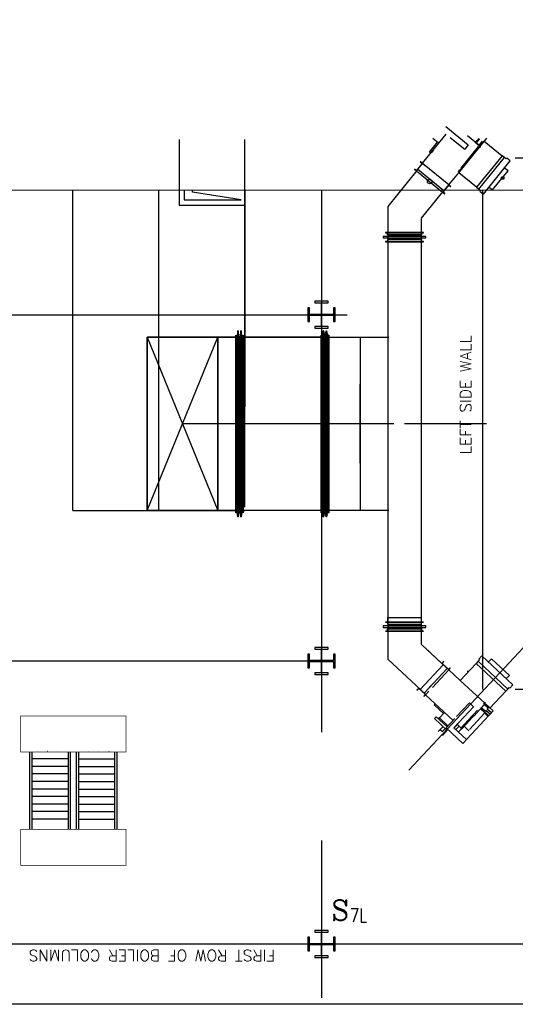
# Model space of a CAD drawing. Header units: inches. Extents: x 0 to 1544102, y -487208 to 23144100.
# Tile 22 of 256: x 32481 to 34540, y -137585 to -133498. Entities that reach past the tile are written whole.
import ezdxf

# ---------------------------------------------------------------- set-up
doc = ezdxf.new("R2010")
doc.units = ezdxf.units.IN
doc.header["$LTSCALE"] = 1800
doc.header["$MEASUREMENT"] = 0
for name, pattern in [('AM_ISO08W050', [18, 12, -1.5, 3, -1.5]), ('CENTER', [2, 1.25, -0.25, 0.25, -0.25]), ('CHAINED', [1.6, 1, -0.25, 0.1, -0.25]), ('DASHED', [0.75, 0.5, -0.25])]:
    doc.linetypes.add(name, pattern=pattern)
for name, color, linetype in [('1_01_FURNACE', 7, 'CENTER'), ('1_01_GRATE_RAIL_TIER1', 7, 'Continuous'), ('1_01_HOT_SA_TO_WINDBOX', 7, 'Continuous'), ('1_01_STEEL_TIER1', 7, 'Continuous'), ('3_01_WINDBOX', 7, 'Continuous'), ('3_01_WINDBOX_CONN_DUCT', 7, 'Continuous'), ('DCEN', 3, 'CENTER'), ('DIMTEXT', 132, 'Continuous'), ('DIMTEXT-CL', 132, 'CENTER'), ('FIRINGANGLE', 170, 'Continuous'), ('GRID', 251, 'CENTER'), ('obk', 7, 'Continuous'), ('Road', 3, 'Continuous'), ('STEEL-COLUMNS-CL', 252, 'CENTER'), ('TEXT', 3, 'Continuous')]:
    doc.layers.add(name, color=color, linetype=linetype)
for name, color, linetype, lineweight in [('AM_7', 4, 'AM_ISO08W050', 25), ('CEN', 2, 'CENTER', 15), ('DIM', 4, 'Continuous', 18)]:
    doc.layers.add(name, color=color, linetype=linetype, lineweight=lineweight)
doc.styles.add('C4', font='COMPLEX', dxfattribs={"width": 0.75, "height": 625})
doc.styles.add('S3', font='simplex.shx', dxfattribs={"width": 0.75, "height": 320})
doc.styles.add('SIMPLEX', font='SIMPLEX.SHX')
doc.styles.add('Squish', font='simplex.shx', dxfattribs={"width": 0.8})

msp = doc.modelspace()

# ---------------------------------------------------------------- linework, layer by layer
at = {"layer": '1_01_FURNACE', "color": 8}
for p, q in [((36789.83, -134072.44), (34404.83, -134072.44)), ((34404.83, -136278.56), (34404.83, -134205.33)), ((36789.83, -136278.56), (34404.83, -136278.56))]:
    msp.add_line(p, q, dxfattribs=at)
at = {"layer": '1_01_GRATE_RAIL_TIER1', "color": 8}
for p, q in [((32522.32, -136538.06), (32522.32, -136858.06)), ((32531.7, -136538.06), (32531.7, -136858.06)), ((32555.38, -136534.93), (32554.99, -136534.93)), ((32597.48, -136534.93), (32597.08, -136534.93)), ((32639.57, -136534.93), (32639.18, -136534.93)), ((32681.7, -136538.06), (32681.7, -136858.06)), ((32691.07, -136538.06), (32691.07, -136858.06)), ((32716.07, -136538.06), (32716.07, -136858.06)), ((32725.45, -136538.06), (32725.45, -136858.06)), ((32767.58, -136534.93), (32767.97, -136534.93)), ((32809.67, -136534.93), (32810.06, -136534.93)), ((32851.77, -136534.93), (32852.16, -136534.93)), ((32875.45, -136538.06), (32875.45, -136858.06)), ((32884.82, -136538.06), (32884.82, -136858.06)), ((32681.7, -136566.18), (32531.7, -136566.18)), ((32725.45, -136566.18), (32875.45, -136566.18)), ((32681.7, -136597.43), (32531.7, -136597.43)), ((32681.7, -136628.68), (32531.7, -136628.68)), ((32725.45, -136597.43), (32875.45, -136597.43)), ((32725.45, -136628.68), (32875.45, -136628.68)), ((32681.7, -136659.93), (32531.7, -136659.93)), ((32725.45, -136659.93), (32875.45, -136659.93)), ((32681.7, -136691.18), (32531.7, -136691.18)), ((32725.45, -136691.18), (32875.45, -136691.18)), ((32681.7, -136722.43), (32531.7, -136722.43)), ((32681.7, -136753.68), (32531.7, -136753.68)), ((32725.45, -136722.43), (32875.45, -136722.43)), ((32725.45, -136753.68), (32875.45, -136753.68)), ((32681.7, -136784.93), (32531.7, -136784.93)), ((32725.45, -136784.93), (32875.45, -136784.93)), ((32681.7, -136816.18), (32531.7, -136816.18)), ((32725.45, -136816.18), (32875.45, -136816.18))]:
    msp.add_line(p, q, dxfattribs=at)
at = {"layer": '1_01_HOT_SA_TO_WINDBOX', "color": 8}
for p, q in [((33143.56, -133994.94), (33143.56, -134267.44)), ((33416.06, -134286.19), (33416.06, -133994.94)), ((32702.37, -135534.87, 7763.53), (32702.37, -134205.33, 5414.77)), ((33164.81, -134205.33), (33164.81, -134244.94)), ((33143.56, -134267.44), (33416.06, -134267.44)), ((33164.81, -134244.94), (33369.81, -134244.94)), ((33386.99, -134789.12, 4128.13), (33382.62, -134816.12, 4128.13)), ((33386.99, -134789.12, 4128.13), (33382.62, -134816.12, 4128.13)), ((33386.99, -134789.12, 4128.13), (33382.62, -134816.12, 4128.13)), ((33386.99, -134789.12, 4128.13), (33382.62, -134816.12, 4128.13)), ((33388.87, -134789.12, 4128.13), (33386.99, -134789.12, 4128.13)), ((33386.99, -135561.87, 4128.13), (33386.99, -134789.12, 4128.13)), ((33386.99, -135561.87, 4128.13), (33386.99, -134789.12, 4128.13)), ((33388.87, -134789.12, 4128.13), (33386.99, -134789.12, 4128.13)), ((33388.87, -134789.12, 4128.13), (33386.99, -134789.12, 4128.13)), ((33386.99, -135561.87, 4128.13), (33386.99, -134789.12, 4128.13)), ((33386.99, -135561.87, 4128.13), (33386.99, -134789.12, 4128.13)), ((33388.87, -134789.12, 4128.13), (33386.99, -134789.12, 4128.13)), ((33388.87, -135561.87, 4128.13), (33388.87, -134789.12, 4128.13)), ((33393.24, -134816.12, 4128.13), (33388.87, -134789.12, 4128.13)), ((33393.24, -134816.12, 4128.13), (33388.87, -134789.12, 4128.13)), ((33388.87, -134789.12, 4128.13), (33388.87, -135561.87, 4128.13)), ((33388.87, -135561.87, 4128.13), (33388.87, -134789.12, 4128.13)), ((33393.24, -134816.12, 4128.13), (33388.87, -134789.12, 4128.13)), ((33393.24, -134816.12, 4128.13), (33388.87, -134789.12, 4128.13)), ((33388.87, -134789.12, 4128.13), (33388.87, -135561.87, 4128.13)), ((33399.49, -134789.12, 4128.13), (33395.12, -134816.12, 4128.13)), ((33399.49, -134789.12, 4128.13), (33395.12, -134816.12, 4128.13)), ((33399.49, -134789.12, 4128.13), (33395.12, -134816.12, 4128.13)), ((33399.49, -134789.12, 4128.13), (33395.12, -134816.12, 4128.13)), ((33401.37, -134789.12, 4128.13), (33399.49, -134789.12, 4128.13)), ((33399.49, -135561.87, 4128.13), (33399.49, -134789.12, 4128.13)), ((33401.37, -134789.12, 4128.13), (33399.49, -134789.12, 4128.13)), ((33399.49, -135561.87, 4128.13), (33399.49, -134789.12, 4128.13)), ((33401.37, -134789.12, 4128.13), (33399.49, -134789.12, 4128.13)), ((33399.49, -135561.87, 4128.13), (33399.49, -134789.12, 4128.13)), ((33401.37, -134789.12, 4128.13), (33399.49, -134789.12, 4128.13)), ((33399.49, -135561.87, 4128.13), (33399.49, -134789.12, 4128.13)), ((33405.74, -134816.12, 4128.13), (33401.37, -134789.12, 4128.13)), ((33401.37, -135561.87, 4128.13), (33401.37, -134789.12, 4128.13)), ((33405.74, -134816.12, 4128.13), (33401.37, -134789.12, 4128.13)), ((33401.37, -134789.12, 4128.13), (33401.37, -135561.87, 4128.13)), ((33405.74, -134816.12, 4128.13), (33401.37, -134789.12, 4128.13)), ((33401.37, -135561.87, 4128.13), (33401.37, -134789.12, 4128.13)), ((33405.74, -134816.12, 4128.13), (33401.37, -134789.12, 4128.13)), ((33401.37, -134789.12, 4128.13), (33401.37, -135561.87, 4128.13)), ((33737.37, -134816.12, 4128.13), (33741.74, -134789.12, 4128.13)), ((33741.74, -134789.12, 4128.13), (33737.37, -134816.12, 4128.13)), ((33737.37, -134816.12, 4128.13), (33741.74, -134789.12, 4128.13)), ((33741.74, -134789.12, 4128.13), (33737.37, -134816.12, 4128.13)), ((33741.74, -134789.12, 4128.13), (33743.62, -134789.12, 4128.13)), ((33741.74, -134789.12, 4128.13), (33741.74, -135561.87, 4128.13)), ((33741.74, -134789.12, 4128.13), (33741.74, -135561.87, 4128.13)), ((33743.62, -134789.12, 4128.13), (33741.74, -134789.12, 4128.13)), ((33741.74, -134789.12, 4128.13), (33743.62, -134789.12, 4128.13)), ((33741.74, -134789.12, 4128.13), (33741.74, -135561.87, 4128.13)), ((33741.74, -134789.12, 4128.13), (33741.74, -135561.87, 4128.13)), ((33743.62, -134789.12, 4128.13), (33741.74, -134789.12, 4128.13)), ((33743.62, -134789.12, 4128.13), (33743.62, -135561.87, 4128.13)), ((33743.62, -134789.12, 4128.13), (33747.99, -134816.12, 4128.13)), ((33747.99, -134816.12, 4128.13), (33743.62, -134789.12, 4128.13)), ((33743.62, -135561.87, 4128.13), (33743.62, -134789.12, 4128.13)), ((33743.62, -134789.12, 4128.13), (33743.62, -135561.87, 4128.13)), ((33743.62, -134789.12, 4128.13), (33747.99, -134816.12, 4128.13)), ((33747.99, -134816.12, 4128.13), (33743.62, -134789.12, 4128.13)), ((33743.62, -135561.87, 4128.13), (33743.62, -134789.12, 4128.13)), ((33749.87, -134816.12, 4128.13), (33754.24, -134789.12, 4128.13)), ((33749.87, -134816.12, 4128.13), (33754.24, -134789.12, 4128.13)), ((33749.87, -134816.12, 4128.13), (33754.24, -134789.12, 4128.13)), ((33749.87, -134816.12, 4128.13), (33754.24, -134789.12, 4128.13)), ((33754.24, -134789.12, 4128.13), (33756.12, -134789.12, 4128.13)), ((33754.24, -134789.12, 4128.13), (33754.24, -135561.87, 4128.13)), ((33754.24, -134789.12, 4128.13), (33756.12, -134789.12, 4128.13)), ((33754.24, -135561.87, 4128.13), (33754.24, -134789.12, 4128.13)), ((33754.24, -134789.12, 4128.13), (33756.12, -134789.12, 4128.13)), ((33754.24, -134789.12, 4128.13), (33754.24, -135561.87, 4128.13)), ((33754.24, -134789.12, 4128.13), (33756.12, -134789.12, 4128.13)), ((33754.24, -135561.87, 4128.13), (33754.24, -134789.12, 4128.13)), ((33760.49, -134816.12, 4128.13), (33756.12, -134789.12, 4128.13)), ((33756.12, -134789.12, 4128.13), (33756.12, -135561.87, 4128.13)), ((33756.12, -135561.87, 4128.13), (33756.12, -134789.12, 4128.13)), ((33756.12, -134789.12, 4128.13), (33760.49, -134816.12, 4128.13)), ((33760.49, -134816.12, 4128.13), (33756.12, -134789.12, 4128.13)), ((33756.12, -134789.12, 4128.13), (33756.12, -135561.87, 4128.13)), ((33756.12, -135561.87, 4128.13), (33756.12, -134789.12, 4128.13)), ((33756.12, -134789.12, 4128.13), (33760.49, -134816.12, 4128.13)), ((33378.62, -134816.12, 4128.13), (33009.87, -134816.12, 4128.13)), ((33009.87, -134816.12, 4128.13), (33009.87, -135534.87, 4128.13)), ((33303.62, -134816.12, 4128.13), (33009.87, -134816.12, 4128.13)), ((33009.87, -134816.12, 4128.13), (33009.87, -135534.87, 4128.13)), ((33009.87, -135534.87, 4128.13), (33009.87, -134816.12, 4128.13)), ((33009.87, -134816.12, 4128.13), (33303.62, -134816.12, 4128.13)), ((33009.87, -135534.87, 4128.13), (33009.87, -134816.12, 4128.13)), ((33009.87, -134816.12, 4128.13), (33303.62, -134816.12, 4128.13)), ((33009.87, -134816.12, 4128.13), (33009.87, -135534.87, 4128.13)), ((33303.62, -134816.12, 4128.13), (33009.87, -134816.12, 4128.13)), ((33378.62, -134816.12, 4128.13), (33009.87, -134816.12, 4128.13)), ((33009.87, -134816.12, 4128.13), (33009.87, -135534.87, 4128.13)), ((33303.62, -134816.12, 4128.13), (33009.87, -134816.12, 4128.13)), ((33009.87, -134816.12, 4128.13), (33009.87, -135534.87, 4128.13)), ((33303.62, -134816.12, 4128.13), (33009.87, -134816.12, 4128.13)), ((33009.87, -134816.12, 4128.13), (33009.87, -135534.87, 4128.13)), ((33009.87, -135534.87, 4128.13), (33303.62, -134816.12, 4128.13)), ((33009.87, -134816.12, 4128.13), (33303.62, -135534.87, 4128.13)), ((33303.62, -135534.87, 4128.13), (33303.62, -134816.12, 4128.13)), ((33303.62, -134816.12, 4128.13), (33378.62, -134816.12, 4128.13)), ((33303.62, -134816.12, 4128.13), (33303.62, -135534.87, 4128.13)), ((33303.62, -134816.12, 4128.13), (33303.62, -135534.87, 4128.13)), ((33303.62, -134816.12, 4128.13), (33378.62, -134816.12, 4128.13)), ((33303.62, -135534.87, 4128.13), (33303.62, -134816.12, 4128.13)), ((33303.62, -135534.87, 4128.13), (33303.62, -134816.12, 4128.13)), ((33303.62, -135534.87, 4128.13), (33303.62, -134816.12, 4128.13)), ((33378.62, -135544.37, 4128.13), (33378.62, -134806.62, 4128.13)), ((33378.62, -134806.62, 4128.13), (33378.99, -134806.62, 4128.13)), ((33378.99, -134806.62, 4128.13), (33378.62, -134806.62, 4128.13)), ((33378.62, -134806.62, 4128.13), (33378.62, -135544.37, 4128.13)), ((33378.62, -135544.37, 4128.13), (33378.62, -134806.62, 4128.13)), ((33378.62, -134806.62, 4128.13), (33378.99, -134806.62, 4128.13)), ((33378.99, -134806.62, 4128.13), (33378.62, -134806.62, 4128.13)), ((33378.62, -134806.62, 4128.13), (33378.62, -135544.37, 4128.13)), ((33378.62, -134816.12, 4128.13), (33378.62, -135534.87, 4128.13)), ((33378.62, -134816.12, 4128.13), (33378.62, -135534.87, 4128.13)), ((33378.62, -135534.87, 4128.13), (33378.62, -134816.12, 4128.13)), ((33378.62, -135534.87, 4128.13), (33378.62, -134816.12, 4128.13)), ((33378.99, -134806.62, 4128.13), (33378.99, -135544.37, 4128.13)), ((33378.99, -135544.37, 4128.13), (33378.99, -134806.62, 4128.13)), ((33378.99, -134806.62, 4128.13), (33378.99, -135544.37, 4128.13)), ((33378.99, -135544.37, 4128.13), (33378.99, -134806.62, 4128.13)), ((33378.99, -134816.12, 4128.13), (33378.99, -135534.87, 4128.13)), ((33382.62, -134816.12, 4128.13), (33378.99, -134816.12, 4128.13)), ((33378.99, -134816.12, 4128.13), (33378.99, -135534.87, 4128.13)), ((33382.62, -134816.12, 4128.13), (33378.99, -134816.12, 4128.13)), ((33378.99, -134816.12, 4128.13), (33378.99, -135534.87, 4128.13)), ((33382.62, -134816.12, 4128.13), (33378.99, -134816.12, 4128.13)), ((33378.99, -134816.12, 4128.13), (33378.99, -135534.87, 4128.13)), ((33382.62, -134816.12, 4128.13), (33378.99, -134816.12, 4128.13)), ((33382.62, -135534.87, 4128.13), (33382.62, -134816.12, 4128.13)), ((33382.62, -135534.87, 4128.13), (33382.62, -134816.12, 4128.13)), ((33382.62, -135534.87, 4128.13), (33382.62, -134816.12, 4128.13)), ((33382.62, -135534.87, 4128.13), (33382.62, -134816.12, 4128.13)), ((33393.24, -134816.12, 4128.13), (33393.24, -135534.87, 4128.13)), ((33395.12, -134816.12, 4128.13), (33393.24, -134816.12, 4128.13)), ((33395.12, -134816.12, 4128.13), (33393.24, -134816.12, 4128.13)), ((33393.24, -134816.12, 4128.13), (33393.24, -135534.87, 4128.13)), ((33393.24, -134816.12, 4128.13), (33393.24, -135534.87, 4128.13)), ((33395.12, -134816.12, 4128.13), (33393.24, -134816.12, 4128.13)), ((33395.12, -134816.12, 4128.13), (33393.24, -134816.12, 4128.13)), ((33393.24, -134816.12, 4128.13), (33393.24, -135534.87, 4128.13)), ((33395.12, -135534.87, 4128.13), (33395.12, -134816.12, 4128.13)), ((33395.12, -135534.87, 4128.13), (33395.12, -134816.12, 4128.13)), ((33395.12, -135534.87, 4128.13), (33395.12, -134816.12, 4128.13)), ((33395.12, -135534.87, 4128.13), (33395.12, -134816.12, 4128.13)), ((33405.74, -135534.87, 4128.13), (33405.74, -134816.12, 4128.13)), ((33405.74, -134816.12, 4128.13), (33409.49, -134816.12, 4128.13)), ((33405.74, -135534.87, 4128.13), (33405.74, -134816.12, 4128.13)), ((33405.74, -134816.12, 4128.13), (33409.49, -134816.12, 4128.13)), ((33405.74, -135534.87, 4128.13), (33405.74, -134816.12, 4128.13)), ((33405.74, -134816.12, 4128.13), (33409.49, -134816.12, 4128.13)), ((33405.74, -135534.87, 4128.13), (33405.74, -134816.12, 4128.13)), ((33405.74, -134816.12, 4128.13), (33409.49, -134816.12, 4128.13)), ((33409.49, -135544.37, 4128.13), (33409.49, -134806.62, 4128.13)), ((33409.49, -134806.62, 4128.13), (33409.87, -134806.62, 4128.13)), ((33409.87, -134806.62, 4128.13), (33409.49, -134806.62, 4128.13)), ((33409.49, -134806.62, 4128.13), (33409.49, -135544.37, 4128.13)), ((33409.49, -135544.37, 4128.13), (33409.49, -134806.62, 4128.13)), ((33409.49, -134806.62, 4128.13), (33409.87, -134806.62, 4128.13)), ((33409.87, -134806.62, 4128.13), (33409.49, -134806.62, 4128.13)), ((33409.49, -134806.62, 4128.13), (33409.49, -135544.37, 4128.13)), ((33409.49, -135534.87, 4128.13), (33409.49, -134816.12, 4128.13)), ((33409.49, -134816.12, 4128.13), (33409.49, -135534.87, 4128.13)), ((33409.49, -135534.87, 4128.13), (33409.49, -134816.12, 4128.13)), ((33409.49, -134816.12, 4128.13), (33409.49, -135534.87, 4128.13)), ((33409.87, -134806.62, 4128.13), (33409.87, -135544.37, 4128.13)), ((33409.87, -135544.37, 4128.13), (33409.87, -134806.62, 4128.13)), ((33409.87, -134806.62, 4128.13), (33409.87, -135544.37, 4128.13)), ((33409.87, -135544.37, 4128.13), (33409.87, -134806.62, 4128.13)), ((33733.37, -134816.12, 4128.13), (33409.87, -134816.12, 4128.13)), ((33409.87, -134816.12, 4128.13), (33409.87, -135534.87, 4128.13)), ((33409.87, -135534.87, 4128.13), (33409.87, -134816.12, 4128.13)), ((33409.87, -134816.12, 4128.13), (33733.37, -134816.12, 4128.13)), ((33733.37, -134816.12, 4128.13), (33409.87, -134816.12, 4128.13)), ((33409.87, -134816.12, 4128.13), (33409.87, -135534.87, 4128.13)), ((33409.87, -135534.87, 4128.13), (33409.87, -134816.12, 4128.13)), ((33409.87, -134816.12, 4128.13), (33733.37, -134816.12, 4128.13)), ((33597.37, -134816.12, 4128.13), (33522.37, -134816.12, 4128.13)), ((33597.37, -134816.12, 4128.13), (33522.37, -134816.12, 4128.13)), ((33733.74, -134806.62, 4128.13), (33733.37, -134806.62, 4128.13)), ((33733.37, -134806.62, 4128.13), (33733.37, -135544.37, 4128.13)), ((33733.37, -135544.37, 4128.13), (33733.37, -134806.62, 4128.13)), ((33733.37, -134806.62, 4128.13), (33733.74, -134806.62, 4128.13)), ((33733.74, -134806.62, 4128.13), (33733.37, -134806.62, 4128.13)), ((33733.37, -134806.62, 4128.13), (33733.37, -135544.37, 4128.13)), ((33733.37, -135544.37, 4128.13), (33733.37, -134806.62, 4128.13)), ((33733.37, -134806.62, 4128.13), (33733.74, -134806.62, 4128.13)), ((33733.37, -134816.12, 4128.13), (33733.37, -135534.87, 4128.13)), ((33733.37, -134816.12, 4128.13), (33733.37, -135534.87, 4128.13)), ((33733.37, -134816.12, 4128.13), (33733.37, -135534.87, 4128.13)), ((33733.37, -134816.12, 4128.13), (33733.37, -135534.87, 4128.13)), ((33733.74, -135544.37, 4128.13), (33733.74, -134806.62, 4128.13)), ((33733.74, -134806.62, 4128.13), (33733.74, -135544.37, 4128.13)), ((33733.74, -135544.37, 4128.13), (33733.74, -134806.62, 4128.13)), ((33733.74, -134806.62, 4128.13), (33733.74, -135544.37, 4128.13)), ((33733.74, -134816.12, 4128.13), (33733.74, -135534.87, 4128.13)), ((33733.74, -134816.12, 4128.13), (33737.37, -134816.12, 4128.13)), ((33737.37, -134816.12, 4128.13), (33733.74, -134816.12, 4128.13)), ((33733.74, -134816.12, 4128.13), (33733.74, -135534.87, 4128.13)), ((33733.74, -134816.12, 4128.13), (33733.74, -135534.87, 4128.13)), ((33733.74, -134816.12, 4128.13), (33737.37, -134816.12, 4128.13)), ((33737.37, -134816.12, 4128.13), (33733.74, -134816.12, 4128.13)), ((33733.74, -134816.12, 4128.13), (33733.74, -135534.87, 4128.13)), ((33737.37, -134816.12, 4128.13), (33737.37, -135534.87, 4128.13)), ((33737.37, -134816.12, 4128.13), (33737.37, -135534.87, 4128.13)), ((33737.37, -134816.12, 4128.13), (33737.37, -135534.87, 4128.13)), ((33737.37, -134816.12, 4128.13), (33737.37, -135534.87, 4128.13)), ((33747.99, -135534.87, 4128.13), (33747.99, -134816.12, 4128.13)), ((33747.99, -134816.12, 4128.13), (33749.87, -134816.12, 4128.13)), ((33747.99, -135534.87, 4128.13), (33747.99, -134816.12, 4128.13)), ((33747.99, -134816.12, 4128.13), (33749.87, -134816.12, 4128.13)), ((33747.99, -135534.87, 4128.13), (33747.99, -134816.12, 4128.13)), ((33747.99, -134816.12, 4128.13), (33749.87, -134816.12, 4128.13)), ((33747.99, -135534.87, 4128.13), (33747.99, -134816.12, 4128.13)), ((33747.99, -134816.12, 4128.13), (33749.87, -134816.12, 4128.13)), ((33749.87, -134816.12, 4128.13), (33749.87, -135534.87, 4128.13)), ((33749.87, -134816.12, 4128.13), (33749.87, -135534.87, 4128.13)), ((33749.87, -134816.12, 4128.13), (33749.87, -135534.87, 4128.13)), ((33749.87, -134816.12, 4128.13), (33749.87, -135534.87, 4128.13)), ((33760.49, -135534.87, 4128.13), (33760.49, -134816.12, 4128.13)), ((33760.49, -134816.12, 4128.13), (33764.24, -134816.12, 4128.13)), ((33760.49, -134816.12, 4128.13), (33760.49, -135534.87, 4128.13)), ((33764.24, -134816.12, 4128.13), (33760.49, -134816.12, 4128.13)), ((33760.49, -135534.87, 4128.13), (33760.49, -134816.12, 4128.13)), ((33760.49, -134816.12, 4128.13), (33764.24, -134816.12, 4128.13)), ((33760.49, -134816.12, 4128.13), (33760.49, -135534.87, 4128.13)), ((33764.24, -134816.12, 4128.13), (33760.49, -134816.12, 4128.13)), ((33764.62, -134806.62, 4128.13), (33764.24, -134806.62, 4128.13)), ((33764.24, -134806.62, 4128.13), (33764.24, -135544.37, 4128.13)), ((33764.24, -135544.37, 4128.13), (33764.24, -134806.62, 4128.13)), ((33764.24, -134806.62, 4128.13), (33764.62, -134806.62, 4128.13)), ((33764.62, -134806.62, 4128.13), (33764.24, -134806.62, 4128.13)), ((33764.24, -134806.62, 4128.13), (33764.24, -135544.37, 4128.13)), ((33764.24, -135544.37, 4128.13), (33764.24, -134806.62, 4128.13)), ((33764.24, -134806.62, 4128.13), (33764.62, -134806.62, 4128.13)), ((33764.24, -134816.12, 4128.13), (33764.24, -135534.87, 4128.13)), ((33764.24, -135534.87, 4128.13), (33764.24, -134816.12, 4128.13)), ((33764.24, -134816.12, 4128.13), (33764.24, -135534.87, 4128.13)), ((33764.24, -135534.87, 4128.13), (33764.24, -134816.12, 4128.13)), ((33764.62, -135544.37, 4128.13), (33764.62, -134806.62, 4128.13)), ((33764.62, -134806.62, 4128.13), (33764.62, -135544.37, 4128.13)), ((33764.62, -135544.37, 4128.13), (33764.62, -134806.62, 4128.13)), ((33764.62, -134806.62, 4128.13), (33764.62, -135544.37, 4128.13)), ((33764.62, -134816.12, 4128.13), (33895.24, -134816.12, 4128.13)), ((33764.62, -135534.87, 4128.13), (33764.62, -134816.12, 4128.13)), ((33764.62, -134816.12, 4128.13), (33895.24, -134816.12, 4128.13)), ((33764.62, -134816.12, 4128.13), (33764.62, -135534.87, 4128.13)), ((33764.62, -134816.12, 4128.13), (33895.24, -134816.12, 4128.13)), ((33764.62, -135534.87, 4128.13), (33764.62, -134816.12, 4128.13)), ((33764.62, -134816.12, 4128.13), (34015.12, -134816.12, 4128.13)), ((33764.62, -134816.12, 4128.13), (33764.62, -135534.87, 4128.13)), ((33895.24, -134816.12, 4128.13), (33895.24, -135534.87, 4128.13)), ((33895.24, -134816.12, 4128.13), (33895.24, -135534.87, 4128.13)), ((33895.24, -134816.12, 4128.13), (33895.24, -135534.87, 4128.13)), ((33895.24, -134816.12, 4128.13), (33895.24, -135534.87, 4128.13)), ((33895.87, -135010.95, 4128.13), (33895.62, -135010.95, 4128.13)), ((33895.62, -135010.95, 4128.13), (33895.62, -135339.07, 4128.13)), ((33895.62, -135339.07, 4128.13), (33895.62, -135010.95, 4128.13)), ((33895.62, -135010.95, 4128.13), (33896.12, -135010.95, 4128.13)), ((33896.12, -135010.95, 4128.13), (33895.87, -135010.95, 4128.13)), ((33896.12, -135339.07, 4128.13), (33896.12, -135010.95, 4128.13)), ((33896.12, -135010.95, 4128.13), (33896.12, -135339.07, 4128.13)), ((33378.62, -135175.5, 4128.13), (33156.74, -135175.5, 4128.13)), ((33378.62, -135175.5, 4128.13), (33156.74, -135175.5, 4128.13)), ((33378.62, -135175.5, 4128.13), (33409.87, -135175.5, 4128.13)), ((33378.62, -135175.5, 4128.13), (33409.87, -135175.5, 4128.13)), ((33733.37, -135175.5, 4128.13), (33409.87, -135175.5, 4128.13)), ((33733.37, -135175.5, 4128.13), (33409.87, -135175.5, 4128.13)), ((33733.37, -135175.5, 4128.13), (33764.62, -135175.5, 4128.13)), ((33733.37, -135175.5, 4128.13), (33764.62, -135175.5, 4128.13)), ((33895.24, -135175.5, 4128.13), (33764.62, -135175.5, 4128.13)), ((33895.24, -135175.5, 4128.13), (33764.62, -135175.5, 4128.13)), ((34035.62, -135175.01, 4128.13), (33895.87, -135175.01, 4128.13)), ((33895.62, -135339.07, 4128.13), (33895.87, -135339.07, 4128.13)), ((33896.12, -135339.07, 4128.13), (33895.62, -135339.07, 4128.13)), ((33895.87, -135339.07, 4128.13), (33896.12, -135339.07, 4128.13)), ((32702.37, -135534.87, 4128.13), (33416.12, -135534.87, 4128.13)), ((33009.87, -135534.87, 4128.13), (33378.62, -135534.87, 4128.13)), ((33009.87, -135534.87, 4128.13), (33303.62, -135534.87, 4128.13)), ((33303.62, -135534.87, 4128.13), (33009.87, -135534.87, 4128.13)), ((33303.62, -135534.87, 4128.13), (33009.87, -135534.87, 4128.13)), ((33009.87, -135534.87, 4128.13), (33303.62, -135534.87, 4128.13)), ((33009.87, -135534.87, 4128.13), (33378.62, -135534.87, 4128.13)), ((33009.87, -135534.87, 4128.13), (33303.62, -135534.87, 4128.13)), ((33009.87, -135534.87, 4128.13), (33303.62, -135534.87, 4128.13)), ((33378.62, -135534.87, 4128.13), (33303.62, -135534.87, 4128.13)), ((33303.62, -135534.87, 4128.13), (33378.62, -135534.87, 4128.13)), ((33378.99, -135544.37, 4128.13), (33378.62, -135544.37, 4128.13)), ((33378.62, -135544.37, 4128.13), (33378.99, -135544.37, 4128.13)), ((33378.99, -135544.37, 4128.13), (33378.62, -135544.37, 4128.13)), ((33378.62, -135544.37, 4128.13), (33378.99, -135544.37, 4128.13)), ((33378.99, -135534.87, 4128.13), (33382.62, -135534.87, 4128.13)), ((33382.62, -135534.87, 4128.13), (33378.99, -135534.87, 4128.13)), ((33378.99, -135534.87, 4128.13), (33382.62, -135534.87, 4128.13)), ((33382.62, -135534.87, 4128.13), (33378.99, -135534.87, 4128.13)), ((33382.62, -135534.87, 4128.13), (33386.99, -135561.87, 4128.13)), ((33386.99, -135561.87, 4128.13), (33382.62, -135534.87, 4128.13)), ((33382.62, -135534.87, 4128.13), (33386.99, -135561.87, 4128.13)), ((33386.99, -135561.87, 4128.13), (33382.62, -135534.87, 4128.13)), ((33386.99, -135561.87, 4128.13), (33388.87, -135561.87, 4128.13)), ((33388.87, -135561.87, 4128.13), (33386.99, -135561.87, 4128.13)), ((33386.99, -135561.87, 4128.13), (33388.87, -135561.87, 4128.13)), ((33388.87, -135561.87, 4128.13), (33386.99, -135561.87, 4128.13)), ((33388.87, -135561.87, 4128.13), (33393.24, -135534.87, 4128.13)), ((33393.24, -135534.87, 4128.13), (33388.87, -135561.87, 4128.13)), ((33388.87, -135561.87, 4128.13), (33393.24, -135534.87, 4128.13)), ((33393.24, -135534.87, 4128.13), (33388.87, -135561.87, 4128.13)), ((33393.24, -135534.87, 4128.13), (33395.12, -135534.87, 4128.13)), ((33393.24, -135534.87, 4128.13), (33395.12, -135534.87, 4128.13)), ((33393.24, -135534.87, 4128.13), (33395.12, -135534.87, 4128.13)), ((33393.24, -135534.87, 4128.13), (33395.12, -135534.87, 4128.13)), ((33395.12, -135534.87, 4128.13), (33399.49, -135561.87, 4128.13)), ((33395.12, -135534.87, 4128.13), (33399.49, -135561.87, 4128.13)), ((33395.12, -135534.87, 4128.13), (33399.49, -135561.87, 4128.13)), ((33395.12, -135534.87, 4128.13), (33399.49, -135561.87, 4128.13)), ((33399.49, -135561.87, 4128.13), (33401.37, -135561.87, 4128.13)), ((33399.49, -135561.87, 4128.13), (33401.37, -135561.87, 4128.13)), ((33399.49, -135561.87, 4128.13), (33401.37, -135561.87, 4128.13)), ((33399.49, -135561.87, 4128.13), (33401.37, -135561.87, 4128.13)), ((33405.74, -135534.87, 4128.13), (33401.37, -135561.87, 4128.13)), ((33401.37, -135561.87, 4128.13), (33405.74, -135534.87, 4128.13)), ((33405.74, -135534.87, 4128.13), (33401.37, -135561.87, 4128.13)), ((33401.37, -135561.87, 4128.13), (33405.74, -135534.87, 4128.13)), ((33409.49, -135534.87, 4128.13), (33405.74, -135534.87, 4128.13)), ((33409.49, -135534.87, 4128.13), (33405.74, -135534.87, 4128.13)), ((33409.49, -135534.87, 4128.13), (33405.74, -135534.87, 4128.13)), ((33409.49, -135534.87, 4128.13), (33405.74, -135534.87, 4128.13)), ((33409.87, -135544.37, 4128.13), (33409.49, -135544.37, 4128.13)), ((33409.49, -135544.37, 4128.13), (33409.87, -135544.37, 4128.13)), ((33409.87, -135544.37, 4128.13), (33409.49, -135544.37, 4128.13)), ((33409.49, -135544.37, 4128.13), (33409.87, -135544.37, 4128.13)), ((33733.37, -135534.87, 4128.13), (33409.87, -135534.87, 4128.13)), ((33733.37, -135534.87, 4128.13), (33409.87, -135534.87, 4128.13)), ((33733.37, -135534.87, 4128.13), (33409.87, -135534.87, 4128.13)), ((33733.37, -135534.87, 4128.13), (33409.87, -135534.87, 4128.13)), ((33733.37, -135544.37, 4128.13), (33733.74, -135544.37, 4128.13)), ((33733.74, -135544.37, 4128.13), (33733.37, -135544.37, 4128.13)), ((33733.37, -135544.37, 4128.13), (33733.74, -135544.37, 4128.13)), ((33733.74, -135544.37, 4128.13), (33733.37, -135544.37, 4128.13)), ((33737.37, -135534.87, 4128.13), (33733.74, -135534.87, 4128.13)), ((33733.74, -135534.87, 4128.13), (33737.37, -135534.87, 4128.13)), ((33737.37, -135534.87, 4128.13), (33733.74, -135534.87, 4128.13)), ((33733.74, -135534.87, 4128.13), (33737.37, -135534.87, 4128.13)), ((33741.74, -135561.87, 4128.13), (33737.37, -135534.87, 4128.13)), ((33737.37, -135534.87, 4128.13), (33741.74, -135561.87, 4128.13)), ((33741.74, -135561.87, 4128.13), (33737.37, -135534.87, 4128.13)), ((33737.37, -135534.87, 4128.13), (33741.74, -135561.87, 4128.13)), ((33743.62, -135561.87, 4128.13), (33741.74, -135561.87, 4128.13)), ((33741.74, -135561.87, 4128.13), (33743.62, -135561.87, 4128.13)), ((33743.62, -135561.87, 4128.13), (33741.74, -135561.87, 4128.13)), ((33741.74, -135561.87, 4128.13), (33743.62, -135561.87, 4128.13)), ((33747.99, -135534.87, 4128.13), (33743.62, -135561.87, 4128.13)), ((33743.62, -135561.87, 4128.13), (33747.99, -135534.87, 4128.13)), ((33747.99, -135534.87, 4128.13), (33743.62, -135561.87, 4128.13)), ((33743.62, -135561.87, 4128.13), (33747.99, -135534.87, 4128.13)), ((33749.87, -135534.87, 4128.13), (33747.99, -135534.87, 4128.13)), ((33749.87, -135534.87, 4128.13), (33747.99, -135534.87, 4128.13)), ((33749.87, -135534.87, 4128.13), (33747.99, -135534.87, 4128.13)), ((33749.87, -135534.87, 4128.13), (33747.99, -135534.87, 4128.13)), ((33754.24, -135561.87, 4128.13), (33749.87, -135534.87, 4128.13)), ((33754.24, -135561.87, 4128.13), (33749.87, -135534.87, 4128.13)), ((33754.24, -135561.87, 4128.13), (33749.87, -135534.87, 4128.13)), ((33754.24, -135561.87, 4128.13), (33749.87, -135534.87, 4128.13)), ((33756.12, -135561.87, 4128.13), (33754.24, -135561.87, 4128.13)), ((33756.12, -135561.87, 4128.13), (33754.24, -135561.87, 4128.13)), ((33756.12, -135561.87, 4128.13), (33754.24, -135561.87, 4128.13)), ((33756.12, -135561.87, 4128.13), (33754.24, -135561.87, 4128.13)), ((33760.49, -135534.87, 4128.13), (33756.12, -135561.87, 4128.13)), ((33760.49, -135534.87, 4128.13), (33756.12, -135561.87, 4128.13)), ((33760.49, -135534.87, 4128.13), (33756.12, -135561.87, 4128.13)), ((33760.49, -135534.87, 4128.13), (33756.12, -135561.87, 4128.13)), ((33764.24, -135534.87, 4128.13), (33760.49, -135534.87, 4128.13)), ((33760.49, -135534.87, 4128.13), (33764.24, -135534.87, 4128.13)), ((33764.24, -135534.87, 4128.13), (33760.49, -135534.87, 4128.13)), ((33760.49, -135534.87, 4128.13), (33764.24, -135534.87, 4128.13)), ((33764.24, -135544.37, 4128.13), (33764.62, -135544.37, 4128.13)), ((33764.62, -135544.37, 4128.13), (33764.24, -135544.37, 4128.13)), ((33764.24, -135544.37, 4128.13), (33764.62, -135544.37, 4128.13)), ((33764.62, -135544.37, 4128.13), (33764.24, -135544.37, 4128.13)), ((33895.24, -135534.87, 4128.13), (33764.62, -135534.87, 4128.13)), ((33895.24, -135534.87, 4128.13), (33764.62, -135534.87, 4128.13)), ((33895.24, -135534.87, 4128.13), (33764.62, -135534.87, 4128.13)), ((34015.12, -135534.87, 4128.13), (33764.62, -135534.87, 4128.13))]:
    msp.add_line(p, q, dxfattribs=at)
at = {"layer": '1_01_HOT_SA_TO_WINDBOX', "color": 8, "linetype": 'CHAINED'}
msp.add_line((33059.24, -135534.87, 4020.17), (33059.24, -134205.33, 4020.17), dxfattribs=at)
at = {"layer": '1_01_HOT_SA_TO_WINDBOX', "color": 8, "linetype": 'DASHED'}
msp.add_line((33416.12, -134205.33, 4128.13), (33416.12, -135521.12, 4128.13), dxfattribs=at)
at = {"layer": '1_01_HOT_SA_TO_WINDBOX', "color": 8}
msp.add_lwpolyline([(33164.81, -134205.33), (33164.81, -134244.94), (33400.38, -134244.94), (33199.13, -134213.01), (33198.55, -134205.33)], dxfattribs=at)
at = {"layer": '1_01_STEEL_TIER1', "color": 8}
for points in [[(33762.95, -134771.69), (33736.39, -134771.69), (33736.39, -134724), (33784.07, -134724), (33784.07, -134750.56), (33791.07, -134750.56), (33791.07, -134694.31), (33784.07, -134694.31), (33784.07, -134720.87), (33736.39, -134720.87), (33736.39, -134673.19), (33762.95, -134673.19), (33762.95, -134666.19), (33706.7, -134666.19), (33706.7, -134673.19), (33733.26, -134673.19), (33733.26, -134720.87), (33685.57, -134720.87), (33685.57, -134694.31), (33678.57, -134694.31), (33678.57, -134750.56), (33685.57, -134750.56), (33685.57, -134724), (33733.26, -134724), (33733.26, -134771.69), (33706.7, -134771.69), (33706.7, -134778.69), (33762.95, -134778.69)], [(33762.95, -136209.16), (33736.39, -136209.16), (33736.39, -136161.47), (33784.08, -136161.47), (33784.08, -136188.03), (33791.08, -136188.03), (33791.08, -136131.78), (33784.08, -136131.78), (33784.08, -136158.34), (33736.39, -136158.34), (33736.39, -136110.66), (33762.95, -136110.66), (33762.95, -136103.66), (33706.7, -136103.66), (33706.7, -136110.66), (33733.27, -136110.66), (33733.27, -136158.34), (33685.58, -136158.34), (33685.58, -136131.78), (33678.58, -136131.78), (33678.58, -136188.03), (33685.58, -136188.03), (33685.58, -136161.47), (33733.27, -136161.47), (33733.27, -136209.16), (33706.7, -136209.16), (33706.7, -136216.16), (33762.95, -136216.16)], [(33762.95, -137384.19), (33736.39, -137384.19), (33736.39, -137336.5), (33784.08, -137336.5), (33784.08, -137363.06), (33791.08, -137363.06), (33791.08, -137306.81), (33784.08, -137306.81), (33784.08, -137333.37), (33736.39, -137333.37), (33736.39, -137285.69), (33762.95, -137285.69), (33762.95, -137278.69), (33706.7, -137278.69), (33706.7, -137285.69), (33733.27, -137285.69), (33733.27, -137333.37), (33685.58, -137333.37), (33685.58, -137306.81), (33678.58, -137306.81), (33678.58, -137363.06), (33685.58, -137363.06), (33685.58, -137336.5), (33733.27, -137336.5), (33733.27, -137384.19), (33706.7, -137384.19), (33706.7, -137391.19), (33762.95, -137391.19)], [(33762.95, -137384.19), (33736.39, -137384.19), (33736.39, -137336.5), (33784.08, -137336.5), (33784.08, -137363.06), (33791.08, -137363.06), (33791.08, -137306.81), (33784.08, -137306.81), (33784.08, -137333.37), (33736.39, -137333.37), (33736.39, -137285.69), (33762.95, -137285.69), (33762.95, -137278.69), (33706.7, -137278.69), (33706.7, -137285.69), (33733.27, -137285.69), (33733.27, -137333.37), (33685.58, -137333.37), (33685.58, -137306.81), (33678.58, -137306.81), (33678.58, -137363.06), (33685.58, -137363.06), (33685.58, -137336.5), (33733.27, -137336.5), (33733.27, -137384.19), (33706.7, -137384.19), (33706.7, -137391.19), (33762.95, -137391.19)]]:
    msp.add_lwpolyline(points, close=True, dxfattribs=at)
at = {"layer": '3_01_WINDBOX', "color": 8}
for p, q in [((34251.95, -133972.28), (34153.66, -134093.66)), ((34251.46, -133941.59), (34344.77, -134017.16)), ((34395.46, -134024.07), (34340.89, -133979.87)), ((34183.88, -134047.67), (34217.11, -134006.66)), ((34221.34, -134010.08), (34197.15, -133990.49)), ((34268.95, -133986.04), (34329.72, -134035.24)), ((34304.8, -134133.04), (34421.4, -133989.06)), ((34344.51, -134016.95), (34329.72, -134035.24)), ((34379.51, -133999.08), (34373.6, -134006.37)), ((34373.6, -134006.37), (34393.04, -134022.11)), ((34375.52, -134006.47), (34380.72, -134000.06)), ((34377.68, -134008.21), (34375.52, -134006.47)), ((34376.63, -134007.36), (34390.08, -133990.76)), ((34376.63, -134007.36), (34390.08, -133990.76)), ((34376.97, -134009.09), (34389.68, -134019.38)), ((34391.13, -133991.6), (34377.68, -134008.21)), ((34390.39, -134018.51), (34403.84, -134001.9)), ((34392.53, -134020.24), (34390.39, -134018.51)), ((34404.88, -134002.75), (34391.43, -134019.35)), ((34391.43, -134019.35), (34404.88, -134002.75)), ((34397.72, -134013.83), (34392.53, -134020.24)), ((34393.04, -134022.11), (34398.93, -134014.82)), ((34394.01, -134022.89), (34410.91, -134002.01)), ((34398.93, -134014.82), (34397.72, -134013.83)), ((34410.91, -134002.01), (34485.52, -134062.42)), ((34188.11, -134051.11), (34183.88, -134047.67)), ((34200.54, -134037.76), (34190.69, -134049.9)), ((34314.42, -134114.22), (34387.45, -134024.03)), ((34329.72, -134035.24), (34329.96, -134035.44)), ((34485.52, -134062.42), (34379.41, -134193.46)), ((34387.45, -134024.03), (34392.32, -134027.95)), ((34392.32, -134027.95), (34395.46, -134024.07)), ((34494.91, -134070.02), (34485.52, -134062.42)), ((34152.97, -134094.7), (34129.38, -134123.84)), ((34129.45, -134125.52), (34154.63, -134094.44)), ((34145.88, -134087.36), (34145.1, -134088.33)), ((34145.1, -134088.33), (34152.97, -134094.7)), ((34154.63, -134094.44), (34145.88, -134087.36)), ((34154.63, -134094.44), (34169.3, -134106.31)), ((34264.24, -134183.13), (34154.63, -134094.44)), ((34388.79, -134201.07), (34494.91, -134070.02)), ((34407.43, -134221.62), (34518.89, -134083.97)), ((34501.65, -134075.48), (34494.91, -134070.02)), ((34504.32, -134072.17), (34501.65, -134075.48)), ((34518.89, -134083.97), (34504.32, -134072.17)), ((34121.51, -134117.48), (34120.71, -134118.45)), ((34120.71, -134118.45), (34129.45, -134125.52)), ((34129.38, -134123.84), (34121.51, -134117.48)), ((34129.45, -134125.52), (34238.06, -134213.46)), ((34135.05, -134118.62), (34243.65, -134206.57)), ((34264.21, -134183.17), (34304.8, -134133.04)), ((34303.66, -134127.56), (34304.62, -134126.38)), ((34308.79, -134121.16), (34304.58, -134126.36)), ((34304.58, -134126.36), (34307.01, -134128.33)), ((34379.41, -134193.46), (34304.8, -134133.04)), ((34307.01, -134128.33), (34316.85, -134116.18)), ((34308.12, -134120.62), (34308.79, -134121.16)), ((34316.85, -134116.18), (34314.42, -134114.22)), ((34445.8, -134204.03), (34509.67, -134125.15)), ((34509.67, -134125.15), (34495.1, -134113.36)), ((34263.23, -134182.39), (34238.06, -134213.46)), ((34239.72, -134213.21), (34263.32, -134184.07)), ((34271.97, -134189.46), (34263.23, -134182.39)), ((34263.32, -134184.07), (34271.19, -134190.43)), ((34238.06, -134213.46), (34246.8, -134220.55)), ((34247.59, -134219.58), (34239.72, -134213.21)), ((34246.8, -134220.55), (34247.59, -134219.58)), ((34271.19, -134190.43), (34271.97, -134189.46)), ((34379.41, -134193.46), (34388.79, -134201.07)), ((34388.79, -134201.07), (34395.53, -134206.52)), ((34395.53, -134206.52), (34392.86, -134209.83)), ((34392.86, -134209.83), (34407.43, -134221.62)), ((34431.22, -134192.24), (34445.8, -134204.03)), ((34400.69, -136138.1), (34387.9, -136151.81)), ((34530.23, -136258.89), (34400.69, -136138.1)), ((34145.29, -136278), (34240.59, -136175.8)), ((34241.77, -136161.51), (34234.1, -136169.75)), ((34234.11, -136169.73), (34263.36, -136197.02)), ((34235.78, -136169.78), (34242.69, -136162.37)), ((34263.21, -136195.35), (34235.78, -136169.78)), ((34242.69, -136162.37), (34241.77, -136161.51)), ((34270.11, -136187.94), (34263.21, -136195.35)), ((34271.03, -136188.79), (34270.11, -136187.94)), ((34376.86, -136169.89), (34311.38, -136240.09)), ((34385.09, -136161.05), (34376.86, -136169.89)), ((34376.86, -136169.89), (34500.18, -136284.88)), ((34391.01, -136154.71), (34385.09, -136161.05)), ((34508.42, -136276.05), (34385.09, -136161.05)), ((34387.9, -136151.81), (34391.01, -136154.71)), ((34441.12, -136150.17), (34428.34, -136163.89)), ((34515.36, -136219.4), (34441.12, -136150.17)), ((34161.55, -136293.18), (34256.86, -136190.97)), ((34263.36, -136197.02), (34196.1, -136269.15)), ((34196.1, -136269.15), (34263.36, -136197.02)), ((34263.36, -136197.02), (34271.03, -136188.79)), ((34311.38, -136240.09), (34264.22, -136196.1)), ((34339.44, -136202.03), (34347.02, -136201.88)), ((34502.58, -136233.1), (34515.36, -136219.4)), ((34189.61, -136263.09), (34174.43, -136279.37)), ((34311.38, -136240.09), (34447.74, -136367.24)), ((34316.99, -136251.3), (34316.41, -136251.94)), ((34508.42, -136276.05), (34514.32, -136269.72)), ((34514.32, -136269.72), (34517.44, -136272.61)), ((34517.44, -136272.61), (34530.23, -136258.89)), ((34131.11, -136280.16), (34138.79, -136271.93)), ((34132.03, -136281.01), (34131.11, -136280.16)), ((34138.94, -136273.61), (34132.03, -136281.01)), ((34138.78, -136271.95), (34168.04, -136299.22)), ((34166.36, -136299.19), (34138.94, -136273.61)), ((34159.45, -136306.58), (34166.36, -136299.19)), ((34160.37, -136307.44), (34159.45, -136306.58)), ((34168.04, -136299.22), (34160.37, -136307.44)), ((34167.2, -136300.14), (34281.42, -136406.66)), ((34180.92, -136285.42), (34168.04, -136299.23)), ((34168.04, -136299.23), (34180.92, -136285.42)), ((34500.18, -136284.88), (34434.71, -136355.1)), ((34500.18, -136284.88), (34508.42, -136276.05)), ((34203.53, -136341.46), (34207.24, -136337.48)), ((34242.13, -136377.46), (34203.53, -136341.46)), ((34367.09, -136349.3), (34285.2, -136437.11)), ((34349.66, -136333.48), (34296.34, -136390.66)), ((34349.88, -136333.25), (34349.66, -136333.48)), ((34349.66, -136333.48), (34366.87, -136349.53)), ((34368.45, -136386.75), (34416.33, -136335.4)), ((34414.2, -136337.68), (34397.15, -136355.97)), ((34411.26, -136340.84), (34400.09, -136352.81)), ((34412.67, -136331.99), (34408.42, -136336.56)), ((34412.07, -136341.61), (34413.95, -136339.59)), ((34427.7, -136356.19), (34412.07, -136341.61)), ((34416.33, -136335.4), (34412.67, -136331.99)), ((34412.99, -136340.62), (34428.63, -136355.2)), ((34412.99, -136340.62), (34428.63, -136355.2)), ((34413.95, -136339.59), (34419.99, -136345.22)), ((34421.05, -136344.08), (34414.2, -136337.68)), ((34434.71, -136355.1), (34415.05, -136336.77)), ((34419.99, -136345.22), (34421.05, -136344.08)), ((34211.12, -136391.51), (34204.73, -136398.37)), ((34256.28, -136433.63), (34211.12, -136391.51)), ((34224.61, -136396.24), (34245.85, -136373.48)), ((34360.41, -136388.03), (34313.1, -136438.76)), ((34316.76, -136442.17), (34364.07, -136391.44)), ((34321.94, -136502.14), (34447.74, -136367.24)), ((34349.21, -136444.58), (34414, -136375.1)), ((34360.41, -136388.03), (34364.79, -136383.34)), ((34364.07, -136391.44), (34360.41, -136388.03)), ((34368.45, -136386.75), (34364.07, -136391.44)), ((34382.83, -136363.98), (34364.79, -136383.34)), ((34364.79, -136383.34), (34368.45, -136386.75)), ((34414, -136375.1), (34395.44, -136357.79)), ((34397.15, -136355.97), (34404, -136362.36)), ((34399.04, -136355.59), (34400.92, -136353.57)), ((34405.08, -136361.22), (34399.04, -136355.59)), ((34415.63, -136369.13), (34400, -136354.56)), ((34400.92, -136353.57), (34416.55, -136368.15)), ((34404, -136362.36), (34405.08, -136361.22)), ((34404.03, -136362.34), (34429.01, -136385.63)), ((34426.28, -136388.55), (34413, -136376.17)), ((34416.55, -136368.15), (34415.63, -136369.13)), ((34416.55, -136368.15), (34420.98, -136363.47)), ((34419.46, -136365.1), (34436.55, -136381.04)), ((34423.34, -136360.93), (34427.7, -136356.19)), ((34424.87, -136359.29), (34441.96, -136375.23)), ((34428.63, -136355.2), (34427.7, -136356.19)), ((34204.73, -136398.37), (34257.6, -136447.69)), ((34224.61, -136396.24), (34219.98, -136399.78)), ((34219.98, -136399.78), (34224.61, -136396.24)), ((34224.61, -136396.24), (34260.19, -136429.42)), ((34228.4, -136443.53), (34239.92, -136431.19)), ((34228.4, -136443.53), (34239.92, -136431.19)), ((34288.67, -136398.89), (34252.65, -136437.52)), ((34285.77, -136437.64), (34299.2, -136423.24)), ((34306.22, -136429.78), (34292.79, -136444.18)), ((34306.22, -136429.78), (34292.79, -136444.18)), ((34298.63, -136422.71), (34314.38, -136437.39)), ((34347.07, -136449.08), (34327.42, -136430.75)), ((34219.88, -136452.68), (34228.4, -136443.53)), ((34228.4, -136443.53), (34237.56, -136452.06)), ((34237.56, -136452.06), (34249.06, -136439.72)), ((34237.56, -136452.06), (34249.06, -136439.72)), ((34237.56, -136452.06), (34249.06, -136439.72)), ((34260.38, -136444.72), (34238, -136468.71)), ((34252.65, -136437.52), (34321.94, -136502.14)), ((34285.2, -136437.11), (34337.29, -136485.68)), ((34313.41, -136443.93), (34303.69, -136454.35)), ((34313.1, -136438.76), (34316.76, -136442.17)), ((34315.84, -136441.32), (34313.41, -136443.93))]:
    msp.add_line(p, q, dxfattribs=at)
at = {"layer": '3_01_WINDBOX_CONN_DUCT', "color": 8}
for p, q in [((34130.7, -134123.97), (34010.38, -134272.61)), ((34150.09, -134322.09), (34239.31, -134211.92)), ((34010.18, -134273.17), (34010.18, -136151.67)), ((34149.89, -136090.9), (34149.89, -134322.65)), ((34159.27, -134381.46), (34000.81, -134381.46)), ((34000.81, -134381.46), (34000.81, -134382.34)), ((34000.81, -134382.34), (34159.27, -134382.34)), ((34009.31, -134390.84), (34009.31, -134382.34)), ((34010.38, -134387.37), (34010.18, -134387.92)), ((34149.89, -134381.46), (34149.89, -134356.51)), ((34150.77, -134382.34), (34150.77, -134390.84)), ((34159.27, -134382.34), (34159.27, -134381.46)), ((34168.64, -134397.4), (33991.43, -134397.4)), ((33991.43, -134397.4), (33991.43, -134403.65)), ((33991.43, -134403.65), (34168.64, -134403.65)), ((34159.27, -134418.71), (34000.81, -134418.71)), ((34000.81, -134418.71), (34000.81, -134419.59)), ((34000.81, -134419.59), (34159.27, -134419.59)), ((34150.77, -134390.84), (34009.31, -134390.84)), ((34150.77, -134410.21), (34009.31, -134410.21)), ((34009.31, -134410.21), (34009.31, -134418.71)), ((34149.89, -134396.71), (34010.18, -134396.71)), ((34010.18, -134396.71), (34010.18, -134397.4)), ((34010.18, -134403.65), (34010.18, -134410.21)), ((34149.89, -134397.4), (34149.89, -134396.71)), ((34149.89, -134403.65), (34149.89, -134410.21)), ((34150.77, -134418.71), (34150.77, -134410.21)), ((34159.27, -134419.59), (34159.27, -134418.71)), ((34168.64, -134403.65), (34168.64, -134397.4)), ((34150.09, -134436.85), (34149.89, -134437.41)), ((34010.18, -135998.04), (34010.18, -135979.29)), ((34010.18, -135979.29), (34149.89, -135979.29)), ((34168.64, -136013.98), (33991.43, -136013.98)), ((33991.43, -136013.98), (33991.43, -136020.23)), ((33991.43, -136020.23), (34168.64, -136020.23)), ((34000.81, -135998.92), (34000.81, -135998.04)), ((34000.81, -135998.04), (34159.27, -135998.04)), ((34159.27, -135998.92), (34000.81, -135998.92)), ((34009.31, -135998.92), (34009.31, -136007.42)), ((34009.31, -136007.42), (34150.77, -136007.42)), ((34010.18, -136013.98), (34010.18, -136013.29)), ((34010.18, -136013.29), (34149.89, -136013.29)), ((34010.18, -136020.23), (34010.18, -136026.79)), ((34149.89, -136013.29), (34149.89, -136013.98)), ((34149.89, -136020.23), (34149.89, -136026.79)), ((34150.77, -136007.42), (34150.77, -135998.92)), ((34159.27, -135998.04), (34159.27, -135998.92)), ((34168.64, -136020.23), (34168.64, -136013.98)), ((34159.27, -136035.29), (34000.81, -136035.29)), ((34000.81, -136035.29), (34000.81, -136036.17)), ((34000.81, -136036.17), (34159.27, -136036.17)), ((34009.31, -136035.29), (34009.31, -136026.79)), ((34009.31, -136026.79), (34150.77, -136026.79)), ((34149.89, -136036.17), (34010.18, -136036.17)), ((34150.77, -136026.79), (34150.77, -136035.29)), ((34159.27, -136036.17), (34159.27, -136035.29)), ((34150.12, -136091.42), (34149.89, -136090.9)), ((34234.1, -136169.73), (34150.12, -136091.42)), ((34234.1, -136169.73), (34162.43, -136102.9)), ((34010.41, -136152.2), (34010.18, -136151.67)), ((34010.41, -136152.2), (34168.05, -136299.23))]:
    msp.add_line(p, q, dxfattribs=at)
at = {"layer": 'AM_7', "color": 8}
msp.add_circle((34487.58, -134154.81, 1.6), 5.32, dxfattribs=at)
msp.add_circle((34487.58, -134154.81, 1.6), 5.32, dxfattribs=at)
msp.add_circle((34487.58, -134154.81, 1.6), 5.32, dxfattribs=at)
msp.add_circle((34487.58, -134154.81, 1.6), 5.32, dxfattribs=at)
msp.add_circle((34487.58, -134154.81, 1.6), 5.32, dxfattribs=at)
msp.add_circle((34487.58, -134154.81, 1.6), 5.32, dxfattribs=at)
at = {"layer": 'CEN', "color": 8}
msp.add_line((33734.83, -137428.68), (33734.83, -137241.18), dxfattribs=at)
at = {"layer": 'CEN', "color": 8, "linetype": 'CENTER', "ltscale": 10}
msp.add_line((56422.41, -137334.94), (24413.08, -137334.94), dxfattribs=at)
at = {"layer": 'DCEN', "color": 8, "linetype": 'Continuous', "const_width": 2.5}
for points in [[(32484.82, -136538.06), (32484.82, -136388.06), (32922.28, -136388.06), (32922.32, -136538.06)], [(32484.82, -137008.06), (32484.82, -136858.06), (32922.28, -136858.06), (32922.32, -137008.06)]]:
    msp.add_lwpolyline(points, close=True, dxfattribs=at)
at = {"layer": 'DIM'}
msp.add_lwpolyline([(29443.81, -134205.33), (40944.99, -134205.33), (40944.99, -131445.04), (45545.46, -136965.61), (45545.46, -134205.33), (57046.65, -134205.33)], dxfattribs=at)
at = {"layer": 'DIMTEXT', "color": 8}
msp.add_circle((34183.96, -134169.26), 9.38, dxfattribs=at)
at = {"layer": 'DIMTEXT-CL', "color": 8}
msp.add_line((33734.83, -137334.94), (33734.83, -137557.44), dxfattribs=at)
at = {"layer": 'FIRINGANGLE', "color": 8}
msp.add_line((34097.75, -136613.53), (35512.51, -135096.4), dxfattribs=at)
at = {"layer": 'GRID', "color": 8}
msp.add_line((41228.58, -137334.93), (24341.08, -137334.93), dxfattribs=at)
at = {"layer": 'obk', "color": 8}
msp.add_line((33416.12, -135521.12, 4128.13), (33416.12, -134205.33, 2860.85), dxfattribs=at)
at = {"layer": 'Road', "color": 8}
msp.add_line((62066.08, -137584.93), (18535.19, -137584.93), dxfattribs=at)
at = {"layer": 'STEEL-COLUMNS-CL', "color": 8}
for p, q in [((33734.83, -134205.33), (33734.83, -137557.44)), ((32234.83, -134722.44), (33841.08, -134722.44)), ((37120.12, -135175.5), (34080.12, -135175.5)), ((33767.44, -136159.91), (32047.33, -136159.95)), ((39737.21, -137334.94), (31465.45, -137334.93))]:
    msp.add_line(p, q, dxfattribs=at)

# ---------------------------------------------------------------- texts
at = {"layer": 'DIMTEXT', "color": 8, "char_height": 46.875}
for s, insert, width, attachment_point, rotation, style in [('LEFT SIDE WALL', (34310.32, -135301.93), 703.3085, 1, 90, 'SIMPLEX'), ('{\\W1;FIRST ROW OF BOILER COLUMNS}', (33542.43, -137358.97), 1247.9028, 7, 180, 'Squish')]:
    msp.add_mtext(s, dxfattribs=dict(at, insert=insert, width=width, attachment_point=attachment_point, rotation=rotation, style=style))
at = {"layer": 'TEXT', "color": 8, "style": 'C4', "text_generation_flag": 6}
msp.add_text('S', height=84.38, rotation=180, dxfattribs=at).set_placement((33776.23, -137236.8))
at = {"layer": 'TEXT', "color": 8, "style": 'S3', "width": 0.8}
msp.add_text('7L', height=56.25, dxfattribs=at).set_placement((33852.73, -137243.37))

doc.saveas('drawing.dxf')
